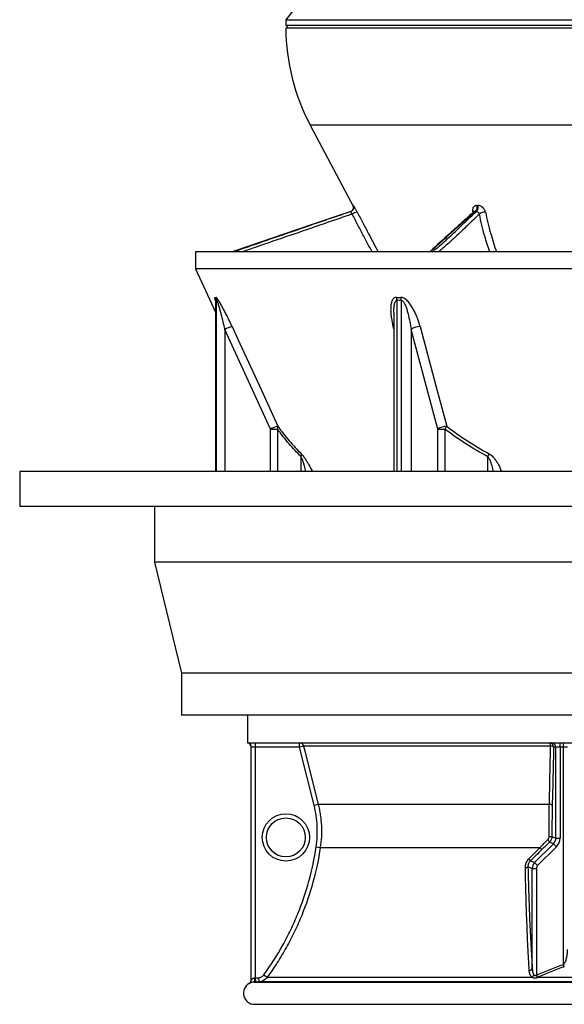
# Model space of a CAD drawing. Header units: millimetres. Extents: x 3853 to 8418, y 1533 to 10838.
# Tile 1 of 5: x 3853 to 5812, y 1533 to 5073. Entities that reach past the tile are written whole.
import ezdxf

# ---------------------------------------------------------------- set-up
doc = ezdxf.new("R2010")
doc.units = ezdxf.units.MM
doc.header["$LTSCALE"] = 5

msp = doc.modelspace()

# ---------------------------------------------------------------- linework, layer by layer
at = {"color": 7, "linetype": 'Continuous', "lineweight": 25}
for p, q in [((4865.3, 5142.9), (4810.3, 5072.9)), ((4810.3, 5072.9), (4810.3, 5052.9)), ((4810.3, 5072.9), (7429.7, 5072.9)), ((4810.3, 5052.9), (4820.3, 5042.9)), ((4810.3, 5052.9), (7460.3, 5052.9)), ((5848.5, 5042.9), (4810.3, 5042.9)), ((4898, 4693.6), (5054, 4400.3)), ((5052.5, 4405), (5052.7, 4405)), ((5497.1, 4405), (5500.9, 4405)), ((5044.2, 4383.8), (5044, 4383.8)), ((5489, 4383), (5488.7, 4382.6)), ((5496, 4383.8), (5492.1, 4383.8)), ((4485.3, 4237.9), (4485.3, 4176.7)), ((5778.1, 4237.9), (4485.3, 4237.9)), ((7785.3, 4237.9), (5778.1, 4237.9)), ((4485.3, 4176.7), (4557.5, 4021.9)), ((5778.1, 4176.7), (4485.3, 4176.7)), ((7785.3, 4176.7), (5778.1, 4176.7)), ((4557.5, 4062.3), (4557.5, 3448)), ((5198.7, 4019.9), (5198.7, 3448)), ((4755, 3600.8), (4590.3, 3959.2)), ((5356.5, 3600.8), (5260.6, 3959.2)), ((4755, 3600.8), (4780.4, 3600.8)), ((5356.5, 3600.8), (5382.4, 3600.8)), ((3852.8, 3448), (3852.8, 3323)), ((6135.3, 3448), (3852.8, 3448)), ((6135.3, 3323), (3852.8, 3323)), ((4337.8, 3323), (4337.8, 3123)), ((4337.8, 3123), (4435.3, 2723)), ((6135.3, 3123), (4337.8, 3123)), ((4435.3, 2723), (4435.3, 2573)), ((6135.3, 2723), (4435.3, 2723)), ((6135.3, 2573), (4435.3, 2573)), ((4672.8, 2573), (4672.8, 2473)), ((4672.8, 2473), (4673, 2473)), ((4673, 2473), (4673.3, 2473)), ((4673.2, 2473.1), (4673.1, 2473.1)), ((4673.3, 2473), (7597.3, 2473)), ((4685.3, 1620.6), (4685.3, 2458.3)), ((4700.3, 2458), (4686.8, 2458)), ((4700.3, 2473), (4700.3, 2458)), ((4859.7, 2458), (4700.3, 2458)), ((4700.3, 2458), (4700.3, 1628.2)), ((4859.7, 2458), (4859.7, 2473)), ((4874.3, 2461.7), (4859.7, 2458)), ((4912, 2248.6), (4859.7, 2458)), ((5762.8, 2461.7), (4874.3, 2461.7)), ((5781.6, 2458), (5773.5, 2458)), ((5796.5, 2458), (5781.6, 2458)), ((5781.6, 2130.9), (5781.6, 2458)), ((5796.5, 2458), (5796.5, 2473)), ((5809, 2458), (5796.5, 2458)), ((5796.5, 2458), (5796.5, 2130.9)), ((5809, 2458), (5809, 2473)), ((5824, 2458), (5809, 2458)), ((5809, 1676.5), (5809, 2458)), ((4912, 2248.6), (4926.5, 2252.2)), ((4926.5, 2252.2), (5758.1, 2252.2)), ((5767.5, 2136.8), (5781.6, 2130.9)), ((5781.6, 2130.9), (5796.5, 2130.9)), ((4919.2, 2098.7), (4934.1, 2096.4)), ((4934.1, 2096.4), (5724.8, 2096.4)), ((5705.3, 2042.3), (5772.8, 2109.8)), ((5783.4, 2099.2), (5715.9, 2031.7)), ((5772.8, 2109.8), (5758.7, 2115.7)), ((5772.8, 2109.8), (5783.4, 2099.2)), ((5696.6, 2021.2), (5681.2, 2027.5)), ((5689.9, 2048.7), (5705.3, 2042.3)), ((5696.6, 1662.1), (5696.6, 2021.2)), ((5696.6, 2021.2), (5711.5, 2021.2)), ((5705.3, 2042.3), (5715.9, 2031.7)), ((5711.5, 2021.2), (5711.5, 1638.6)), ((5812, 1668.2), (5809, 1676.5)), ((4700.3, 1628.2), (4712.4, 1628.8)), ((4712.4, 1628.8), (4713.2, 1613.9)), ((4731.3, 1639.1), (4743.4, 1630.3)), ((4743.4, 1630.3), (5696.8, 1630.3)), ((5715.1, 1629.5), (5711.5, 1638.6)), ((5716.4, 1630.3), (5712.8, 1639.1)), ((5716.4, 1630.3), (6554.1, 1630.3)), ((4696.7, 1613), (7573.8, 1613)), ((4700.3, 1628.2), (4701, 1613.2)), ((4713.2, 1613.9), (4701, 1613.2)), ((7557.4, 1613.9), (4713.2, 1613.9)), ((4697.8, 1533), (7572.8, 1533))]:
    msp.add_line(p, q, dxfattribs=at)
at = {"color": 8, "linetype": 'Continuous', "lineweight": 25}
for p, q in [((5867.5, 4693.6), (4898, 4693.6)), ((5483.6, 4379.3), (5482.4, 4384.7)), ((4557.8, 4064), (4557.8, 3448)), ((4561.3, 3448), (4561.3, 4064)), ((5209.4, 4064), (5209.4, 3448)), ((5225.7, 3448), (5225.7, 4064)), ((5198.7, 3961.3), (5196.4, 3969.7)), ((5196.4, 3969.7), (5198.7, 3969.6)), ((4590.3, 3959.2), (4590.3, 3448)), ((5260.6, 3959.2), (5260.6, 3448)), ((4755, 3448), (4755, 3600.8)), ((4780.4, 3600.8), (4780.4, 3448)), ((5356.5, 3448), (5356.5, 3600.8)), ((5382.4, 3600.8), (5382.4, 3448)), ((4865.4, 3448), (4865.4, 3501.8)), ((5536.9, 3448), (5536.9, 3501.8)), ((4677.8, 1607.6), (4677.8, 1607.7))]:
    msp.add_line(p, q, dxfattribs=at)
at = {"color": 7, "linetype": 'Continuous', "lineweight": 25, "flags": 128}
for points in [[(4616.8, 3969.7), (4637.6, 3924.4), (4720.9, 3743.2), (4781.4, 3611.4)], [(5293.3, 3969.7), (5305.4, 3924.4), (5353.9, 3743.2), (5389.1, 3611.4)], [(4874.3, 2461.7), (4878.7, 2443.9), (4907.8, 2327.5), (4926.5, 2252.2)], [(5762.8, 2461.7), (5762.6, 2464), (5762.2, 2466.2), (5761.8, 2468.2), (5761.2, 2469.9), (5760.6, 2471.2), (5759.9, 2472.2), (5759.2, 2472.8), (5758.5, 2473)]]:
    msp.add_lwpolyline(points, dxfattribs=at)
at = {"color": 7, "linetype": 'Continuous', "lineweight": 25}
for radius in [85, 70]:
    msp.add_circle((4810.3, 2133), radius, dxfattribs=at)
for centre, radius, start, end in [((5560.3, 5045.7), 750, 180.2137, 208), ((5039.5, 4398), 15, 288.5569, 27.9884), ((5479.1, 4398), 19.4, 312.4218, 21.1386), ((5482.8, 4398), 19.4, 312.6602, 21.0524), ((5039.3, 4398), 15, 288.5213, 324.177), ((5072.5, 4340.8), 40.4, 97.8394, 125.23), ((5524.4, 4355.9), 25.2, 81.417, 134.7246), ((4532.6, 4064.1), 25.3, 359.8495, 24.536), ((4536, 4064), 25.4, 0.1234, 24.7633), ((5168.4, 4064.6), 41, 359.1843, 14.0912), ((5184.4, 4063.7), 41.3, 0.4437, 15.2699), ((4657.8, 3828.3), 147.3, 106.1885, 117.3022), ((5294.6, 3909.8), 60, 91.2099, 124.5416), ((4822.9, 3469.2), 148.2, 106.2426, 117.2807), ((4764.4, 3607.7), 17.4, 336.6502, 12.0965), ((5390.5, 3551.4), 60, 91.2931, 124.5466), ((5293.9, 3665.1), 109.3, 324.009, 330.5917), ((4844.9, 3507.9), 21.4, 343.6873, 12.2331), ((5441.7, 3549.8), 106.6, 333.2497, 339.4536), ((4670.3, 2458.3), 15, 359.9601, 79.5936), ((4672.5, 2458.8), 14.3, 357.1502, 86.8337), ((4670.3, 2458.3), 15, 0, 37.6269), ((4859.7, 2458.1), 15, 13.9666, 89.9818), ((5758.5, 2458.1), 15, 359.891, 89.8906), ((5763.7, 2446.9), 14.8, 48.7755, 93.5863), ((5766.6, 2458.1), 15, 359.891, 89.8906), ((5758.9, 2237.9), 14.4, 48.2247, 93.326), ((5740.4, 2110.9), 18.9, 14.5443, 48.63), ((5758.5, 2190.6), 54.6, 268.6935, 279.4609), ((5711.3, 2081.6), 20.1, 18.9365, 47.7997), ((5672.1, 2042.7), 18.8, 18.7652, 47.4094), ((5672.5, 2037.8), 13.5, 267.5801, 310.5401), ((5684.8, 1666.1), 12.4, 274.1514, 341.5987), ((5677.7, 1648.2), 26.1, 316.8635, 339.7294), ((4697.8, 1573), 40, 119.9758, 270), ((4670.3, 1620.7), 15, 299.9648, 0.0024), ((4670.3, 1620.6), 15, 336.1199, 359.9999), ((4670.9, 1622.9), 27.7, 338.948, 10.4828)]:
    msp.add_arc(centre, radius, start, end, dxfattribs=at)
at = {"color": 8, "linetype": 'Continuous', "lineweight": 25}
for centre, radius, start, end in [((5039.2, 4398), 15, 324.1764, 27.9774), ((5481.5, 4374.7), 10.1, 49.9379, 84.788), ((4670.3, 2458.3), 15, 37.6269, 79.5802), ((4670.3, 1620.6), 15, 300.2505, 336.1197)]:
    msp.add_arc(centre, radius, start, end, dxfattribs=at)
at = {"color": 7, "linetype": 'Continuous', "lineweight": 25}
for centre, major_axis, ratio, start_param, end_param in [((5751.3, 2131.1), (28, -11.6), 0.991142, 5.892062, 6.674309), ((5751.3, 2131.1), (-41.8, 17.3), 0.995546, 2.750469, 3.532716), ((5726.6, 2021.1), (27.7, -11.5), 0.99999, 2.750469, 3.532716), ((5726.6, 2021.1), (13.9, -5.8), 0.995546, 2.750469, 3.532716)]:
    msp.add_ellipse(centre, major_axis=major_axis, ratio=ratio, start_param=start_param, end_param=end_param, dxfattribs=at)
for points, knots in [([(5053.5, 4402.4), (5053.5, 4402.4), (5053.4, 4402.5), (5053.6, 4402.2), (5053.9, 4401.2), (5054.2, 4399.2), (5054.3, 4396.1), (5053.4, 4392.5), (5052.1, 4390.3), (5051.4, 4389.2)], [0, 0, 0, 0, 0.0383047, 0.1493462, 0.2347407, 0.3468564, 0.5520038, 0.7778995, 1, 1, 1, 1]), ([(5067, 4380.9), (5066.2, 4382.4), (5065.4, 4383.9), (5063.8, 4386.9), (5062.9, 4388.5), (5061.3, 4391.4), (5060.5, 4392.8), (5059.4, 4394.8), (5059, 4395.4), (5058.3, 4396.7), (5057.6, 4397.9), (5056.9, 4399), (5056.3, 4400), (5056, 4400.5), (5055.1, 4401.8), (5054.6, 4402.6), (5053.8, 4403.8), (5053.5, 4404.3), (5053, 4404.9), (5052.8, 4405), (5052.7, 4405)], [0, 0, 0, 0, 0.125, 0.125, 0.25, 0.25, 0.375, 0.375, 0.4375, 0.4375, 0.5, 0.5625, 0.5625, 0.625, 0.625, 0.75, 0.75, 0.875, 0.875, 1, 1, 1, 1]), ([(5497.1, 4405), (5495.8, 4405), (5494.6, 4404.9), (5492.2, 4404.4), (5491.1, 4404), (5489.1, 4403), (5488.1, 4402.4), (5486.4, 4400.9), (5485.6, 4400.1), (5484.3, 4398.3), (5483.7, 4397.2), (5482.8, 4395.1), (5482.5, 4393.9), (5482.1, 4391.4), (5482, 4390.2), (5482, 4387.5), (5482.2, 4386.2), (5482.4, 4384.7)], [0, 0, 0, 0, 0.125, 0.125, 0.25, 0.25, 0.375, 0.375, 0.5, 0.5, 0.625, 0.625, 0.75, 0.75, 0.875, 0.875, 1, 1, 1, 1]), ([(5528.2, 4380.9), (5527.9, 4382.4), (5527.5, 4383.9), (5526.3, 4386.9), (5525.6, 4388.5), (5523.8, 4391.4), (5522.9, 4392.8), (5521.2, 4394.8), (5520.6, 4395.4), (5519.4, 4396.7), (5518.2, 4397.9), (5516.8, 4399), (5515.5, 4400), (5514.8, 4400.5), (5512.6, 4401.8), (5511.2, 4402.6), (5508.2, 4403.8), (5506.7, 4404.3), (5503.8, 4404.9), (5502.3, 4405), (5500.9, 4405)], [0, 0, 0, 0, 0.125, 0.125, 0.25, 0.25, 0.375, 0.375, 0.4375, 0.4375, 0.5, 0.5625, 0.5625, 0.625, 0.625, 0.75, 0.75, 0.875, 0.875, 1, 1, 1, 1]), ([(5044, 4383.8), (4996.4, 4367.6), (4873.6, 4325.9), (4733.1, 4277.6), (4638.6, 4245.1), (4618.9, 4238.3), (4617.8, 4237.9)], [0, 0, 0, 0, 0.3337037, 0.8603362, 0.9920028, 1, 1, 1, 1]), ([(5044.2, 4383.8), (5044.1, 4383.7), (5043.9, 4383.6), (5043.7, 4383.2), (5043.7, 4383), (5043.7, 4382.4), (5043.7, 4382.1), (5043.9, 4381.3), (5044.1, 4380.9), (5044.6, 4379.9), (5044.9, 4379.4), (5045.6, 4378.3), (5046, 4377.7), (5046.8, 4376.6), (5047.3, 4376), (5048.2, 4374.9), (5048.7, 4374.4), (5049.2, 4373.8)], [0, 0, 0, 0, 0.125, 0.125, 0.25, 0.25, 0.375, 0.375, 0.5, 0.5, 0.625, 0.625, 0.75, 0.75, 0.875, 0.875, 1, 1, 1, 1]), ([(5488.1, 4383.2), (5484.5, 4380.1), (5468.1, 4365.9), (5440.3, 4340.9), (5398.2, 4302.3), (5362, 4269.8), (5336.2, 4245.9), (5329.4, 4239.4), (5327.8, 4237.9)], [0, 0, 0, 0, 0.064914, 0.294456, 0.515488, 0.864271, 0.969061, 1, 1, 1, 1]), ([(5489.1, 4383.2), (5489.1, 4383.3), (5489.1, 4383.3), (5489, 4383.2), (5488.9, 4383.1)], [0, 0, 0, 0, 0.405111, 1, 1, 1, 1]), ([(5496, 4383.8), (5496.4, 4383.7), (5496.9, 4383.6), (5497.8, 4383.2), (5498.3, 4383), (5499.4, 4382.4), (5499.9, 4382.1), (5501, 4381.3), (5501.6, 4380.9), (5502.7, 4379.9), (5503.2, 4379.4), (5504.1, 4378.3), (5504.6, 4377.7), (5505.4, 4376.6), (5505.7, 4376), (5506.3, 4374.9), (5506.5, 4374.4), (5506.7, 4373.8)], [0, 0, 0, 0, 0.125, 0.125, 0.25, 0.25, 0.375, 0.375, 0.5, 0.5, 0.625, 0.625, 0.75, 0.75, 0.875, 0.875, 1, 1, 1, 1]), ([(4616.8, 3969.7), (4614.4, 3974.9), (4612, 3980), (4607.2, 3990.2), (4604.8, 3995.2), (4599.9, 4005.3), (4597.4, 4010.3), (4592.3, 4020.2), (4589.8, 4025.2), (4585.9, 4032.5), (4584.6, 4034.9), (4582, 4039.8), (4580.7, 4042.1), (4576.9, 4049.1), (4574.3, 4053.7), (4570.4, 4060.1), (4569.1, 4062.2), (4566.6, 4066), (4565.4, 4067.8), (4563.1, 4070.9), (4562.1, 4072.3), (4560.7, 4073.7), (4560.3, 4074), (4559.5, 4074.5), (4559.2, 4074.6), (4559, 4074.6)], [0, 0, 0, 0, 0.125, 0.125, 0.25, 0.25, 0.375, 0.375, 0.5, 0.5, 0.5625, 0.5625, 0.625, 0.625, 0.75, 0.75, 0.8125, 0.8125, 0.875, 0.875, 0.9375, 0.9375, 0.96875, 0.96875, 1, 1, 1, 1]), ([(5208.1, 4074.6), (5206.9, 4074.6), (5205.8, 4074.5), (5203.6, 4074), (5202.6, 4073.6), (5200.7, 4072.7), (5199.8, 4072.1), (5198.2, 4070.8), (5197.4, 4070.1), (5195.3, 4067.7), (5194.1, 4066), (5192.7, 4063.1), (5192.2, 4062.1), (5191.4, 4060), (5191, 4059), (5189.3, 4053.6), (5188.5, 4049.1), (5187.7, 4042.1), (5187.5, 4039.7), (5187.3, 4034.9), (5187.3, 4032.5), (5187.3, 4025.1), (5187.6, 4020.2), (5188.5, 4010.2), (5189.1, 4005.2), (5191.5, 3990.1), (5193.7, 3980), (5196.4, 3969.7)], [0, 0, 0, 0, 0.03125, 0.03125, 0.0625, 0.0625, 0.09375, 0.09375, 0.125, 0.125, 0.1875, 0.1875, 0.21875, 0.21875, 0.25, 0.25, 0.375, 0.375, 0.4375, 0.4375, 0.5, 0.5, 0.625, 0.625, 0.75, 0.75, 1, 1, 1, 1]), ([(5293.3, 3969.7), (5291.9, 3974.9), (5290.4, 3980), (5287.1, 3990.2), (5285.4, 3995.2), (5281.5, 4005.3), (5279.4, 4010.3), (5274.9, 4020.2), (5272.5, 4025.2), (5268.5, 4032.5), (5267.1, 4034.9), (5264.3, 4039.8), (5262.8, 4042.1), (5258.1, 4049.1), (5254.8, 4053.7), (5249.2, 4060.1), (5247.2, 4062.2), (5243.1, 4066), (5240.9, 4067.8), (5236.4, 4070.9), (5234, 4072.3), (5230.3, 4073.7), (5229.1, 4074), (5226.7, 4074.5), (5225.5, 4074.6), (5224.3, 4074.6)], [0, 0, 0, 0, 0.125, 0.125, 0.25, 0.25, 0.375, 0.375, 0.5, 0.5, 0.5625, 0.5625, 0.625, 0.625, 0.75, 0.75, 0.8125, 0.8125, 0.875, 0.875, 0.9375, 0.9375, 0.96875, 0.96875, 1, 1, 1, 1]), ([(4557.3, 4064.6), (4557.3, 4064.6), (4557.3, 4064.7), (4557.4, 4063.9), (4557.5, 4063.1), (4557.4, 4062.5), (4557.4, 4062.3)], [0, 0, 0, 0, 0.2267489, 0.6571091, 0.8716265, 1, 1, 1, 1]), ([(4561.3, 4064), (4561.4, 4064), (4561.5, 4064), (4561.8, 4063.6), (4562, 4063.4), (4562.3, 4062.8), (4562.5, 4062.5), (4562.8, 4061.7), (4563, 4061.3), (4563.5, 4060), (4563.9, 4059.1), (4564.6, 4057.2), (4564.9, 4056.2), (4565.9, 4053.1), (4566.6, 4050.9), (4568, 4046.6), (4568.6, 4044.4), (4570.5, 4037.7), (4571.8, 4033.2), (4574.3, 4024.1), (4575.5, 4019.5), (4579.1, 4005.7), (4581.4, 3996.4), (4585.9, 3977.8), (4588.1, 3968.5), (4590.3, 3959.2)], [0, 0, 0, 0, 0.015625, 0.015625, 0.03125, 0.03125, 0.046875, 0.046875, 0.0625, 0.0625, 0.09375, 0.09375, 0.125, 0.125, 0.1875, 0.1875, 0.25, 0.25, 0.375, 0.375, 0.5, 0.5, 0.75, 0.75, 1, 1, 1, 1]), ([(5225.7, 4064), (5226.2, 4064), (5226.7, 4064), (5227.7, 4063.6), (5228.2, 4063.4), (5229.2, 4062.8), (5229.6, 4062.5), (5230.5, 4061.7), (5230.9, 4061.3), (5232.1, 4060), (5232.8, 4059.1), (5234.2, 4057.2), (5234.8, 4056.2), (5236.6, 4053.1), (5237.7, 4050.9), (5239.7, 4046.6), (5240.6, 4044.4), (5243.2, 4037.7), (5244.7, 4033.2), (5247.5, 4024.1), (5248.8, 4019.5), (5252.3, 4005.7), (5254.3, 3996.4), (5257.8, 3977.8), (5259.3, 3968.5), (5260.6, 3959.2)], [0, 0, 0, 0, 0.015625, 0.015625, 0.03125, 0.03125, 0.046875, 0.046875, 0.0625, 0.0625, 0.09375, 0.09375, 0.125, 0.125, 0.1875, 0.1875, 0.25, 0.25, 0.375, 0.375, 0.5, 0.5, 0.75, 0.75, 1, 1, 1, 1]), ([(4781.4, 3611.4), (4794.8, 3593), (4808.5, 3575.3), (4836.6, 3542.2), (4851, 3526.6), (4865.8, 3512.4)], [0, 0, 0, 0, 0.5, 0.5, 1, 1, 1, 1]), ([(5389.1, 3611.4), (5413.3, 3593), (5438.1, 3575.3), (5488.8, 3542.2), (5514.8, 3526.6), (5541.5, 3512.4)], [0, 0, 0, 0, 0.5, 0.5, 1, 1, 1, 1]), ([(4865.4, 3501.8), (4850.5, 3516.1), (4836, 3531.6), (4807.7, 3564.7), (4793.9, 3582.3), (4780.4, 3600.8)], [0, 0, 0, 0, 0.5, 0.5, 1, 1, 1, 1]), ([(5536.9, 3501.8), (5509.8, 3516.1), (5483.4, 3531.6), (5432, 3564.7), (5406.9, 3582.3), (5382.4, 3600.8)], [0, 0, 0, 0, 0.5, 0.5, 1, 1, 1, 1]), ([(4686.8, 2458), (4686.3, 2458), (4685.9, 2458.1), (4685.4, 2458.3), (4685.3, 2458.3), (4685.3, 2458.3)], [0, 0, 0, 0, 0.5, 0.5, 1, 1, 1, 1]), ([(4919.2, 2098.7), (4923, 2123.9), (4924.2, 2149), (4921.8, 2199), (4918.2, 2223.8), (4912, 2248.6)], [0, 0, 0, 0, 0.5, 0.5, 1, 1, 1, 1]), ([(4926.5, 2252.2), (4928.1, 2245.8), (4929.6, 2239.4), (4932.1, 2226.5), (4933.2, 2220), (4936.1, 2200.5), (4937.4, 2187.5), (4939.2, 2148.5), (4937.9, 2122.5), (4934.1, 2096.4)], [0, 0, 0, 0, 0.125, 0.125, 0.25, 0.25, 0.5, 0.5, 1, 1, 1, 1]), ([(5757.3, 2136), (5757.2, 2145.8), (5757.2, 2155.6), (5757.3, 2175.2), (5757.3, 2185), (5757.5, 2214.1), (5757.8, 2233.3), (5758.1, 2252.2)], [0, 0, 0, 0, 0.25, 0.25, 0.5, 0.5, 1, 1, 1, 1]), ([(5768.5, 2248.6), (5768.1, 2230.3), (5767.8, 2211.8), (5767.4, 2174.5), (5767.4, 2155.7), (5767.5, 2136.8)], [0, 0, 0, 0, 0.5, 0.5, 1, 1, 1, 1]), ([(5752.9, 2125.1), (5753.6, 2125.8), (5754.2, 2126.6), (5755.3, 2128.3), (5755.8, 2129.2), (5756.5, 2131), (5756.8, 2132), (5757.2, 2134), (5757.3, 2135), (5757.3, 2136)], [0, 0, 0, 0, 0.25, 0.25, 0.5, 0.5, 0.75, 0.75, 1, 1, 1, 1]), ([(5767.5, 2136.8), (5767.5, 2134.8), (5767.3, 2132.8), (5766.5, 2129), (5765.9, 2127.1), (5764.4, 2123.5), (5763.5, 2121.8), (5761.3, 2118.5), (5760.1, 2117), (5758.7, 2115.7)], [0, 0, 0, 0, 0.25, 0.25, 0.5, 0.5, 0.75, 0.75, 1, 1, 1, 1]), ([(4731.3, 1639.1), (4756, 1673.2), (4778.6, 1708.5), (4804.1, 1754.5), (4809.1, 1763.7), (4818.8, 1782.4), (4823.4, 1791.8), (4837, 1820.1), (4845.4, 1839.1), (4869, 1896.9), (4882.4, 1936.1), (4904.4, 2016.2), (4913, 2057), (4919.2, 2098.7)], [0, 0, 0, 0, 0.25, 0.25, 0.3125, 0.3125, 0.375, 0.375, 0.5, 0.5, 0.75, 0.75, 1, 1, 1, 1]), ([(4934.1, 2096.4), (4927.8, 2054.2), (4919, 2012.9), (4896.7, 1931.6), (4883.1, 1891.8), (4859.2, 1833.2), (4850.7, 1813.9), (4836.9, 1785.2), (4832.2, 1775.7), (4822.4, 1756.8), (4817.4, 1747.4), (4801.8, 1719.4), (4790.9, 1701.1), (4768, 1665.2), (4756, 1647.6), (4743.4, 1630.3)], [0, 0, 0, 0, 0.25, 0.25, 0.5, 0.5, 0.625, 0.625, 0.6875, 0.6875, 0.75, 0.75, 0.875, 0.875, 1, 1, 1, 1]), ([(5684.8, 2056.5), (5691.8, 2063.5), (5698.8, 2070.5), (5705.8, 2077.5), (5712.1, 2083.8), (5718.4, 2090.1), (5724.8, 2096.4)], [0, 0, 0, 0, 0.006, 0.006, 0.006, 0.01142091, 0.01142091, 0.01142091, 0.01142091]), ([(5671.9, 2024.3), (5671.8, 2027.2), (5672.1, 2030.1), (5673.1, 2036), (5673.9, 2038.9), (5676.1, 2044.4), (5677.5, 2047.1), (5680.8, 2052.1), (5682.7, 2054.4), (5684.8, 2056.5)], [0, 0, 0, 0, 0.25, 0.25, 0.5, 0.5, 0.75, 0.75, 1, 1, 1, 1]), ([(5685.7, 1653.7), (5684, 1681.5), (5682.5, 1710), (5679.7, 1768.7), (5678.5, 1798.8), (5676.2, 1860.5), (5675.1, 1892.2), (5674, 1932.8), (5673.8, 1941), (5673.3, 1957.4), (5673.1, 1965.7), (5672.6, 1990.6), (5672.2, 2007.4), (5671.9, 2024.3)], [0, 0, 0, 0, 0.25, 0.25, 0.5, 0.5, 0.75, 0.75, 0.8125, 0.8125, 0.875, 0.875, 1, 1, 1, 1]), ([(5689.9, 2048.7), (5688.4, 2047.3), (5687.2, 2045.8), (5684.9, 2042.6), (5684, 2040.8), (5682.5, 2037.1), (5682, 2035.2), (5681.3, 2031.3), (5681.2, 2029.4), (5681.2, 2027.5)], [0, 0, 0, 0, 0.25, 0.25, 0.5, 0.5, 0.75, 0.75, 1, 1, 1, 1]), ([(5681.2, 2027.5), (5681.6, 2010.9), (5682, 1994.3), (5682.7, 1969.8), (5682.9, 1961.6), (5683.4, 1945.4), (5683.6, 1937.3), (5684.9, 1897.3), (5686, 1866.1), (5688.6, 1805.2), (5690, 1775.5), (5693.1, 1717.7), (5694.8, 1689.5), (5696.6, 1662.1)], [0, 0, 0, 0, 0.125, 0.125, 0.1875, 0.1875, 0.25, 0.25, 0.5, 0.5, 0.75, 0.75, 1, 1, 1, 1]), ([(5809, 1676.5), (5810, 1677.2), (5810.9, 1678.1), (5812.4, 1680), (5813.1, 1681), (5815, 1684.2), (5816, 1686.4), (5817.7, 1690.8), (5818.5, 1693.1), (5819.8, 1697.7), (5820.3, 1700), (5821.8, 1707), (5822.5, 1711.7), (5823.5, 1721.2), (5823.8, 1725.9), (5824, 1730.6)], [0, 0, 0, 0, 0.0625, 0.0625, 0.125, 0.125, 0.25, 0.25, 0.375, 0.375, 0.5, 0.5, 0.75, 0.75, 1, 1, 1, 1]), ([(4712.4, 1628.8), (4714.2, 1628.9), (4716.1, 1629.2), (4719.7, 1630.3), (4721.4, 1631), (4724.6, 1632.7), (4726.2, 1633.8), (4729, 1636.2), (4730.2, 1637.6), (4731.3, 1639.1)], [0, 0, 0, 0, 0.25, 0.25, 0.5, 0.5, 0.75, 0.75, 1, 1, 1, 1]), ([(4743.4, 1630.3), (4741.7, 1627.9), (4739.7, 1625.7), (4735.3, 1621.8), (4732.8, 1620.1), (4727.6, 1617.2), (4724.8, 1616.1), (4719.1, 1614.5), (4716.2, 1614), (4713.2, 1613.9)], [0, 0, 0, 0, 0.25, 0.25, 0.5, 0.5, 0.75, 0.75, 1, 1, 1, 1]), ([(5696.8, 1630.3), (5695.8, 1630.9), (5694.9, 1631.6), (5693.2, 1633.2), (5692.4, 1634), (5690.4, 1636.7), (5689.3, 1638.6), (5687.6, 1642.7), (5687, 1644.8), (5686.1, 1649.1), (5685.8, 1651.4), (5685.7, 1653.7)], [0, 0, 0, 0, 0.125, 0.125, 0.25, 0.25, 0.5, 0.5, 0.75, 0.75, 1, 1, 1, 1]), ([(5696.6, 1662.1), (5696.7, 1658), (5697.1, 1654), (5698.2, 1648.1), (5698.7, 1646.1), (5699.8, 1643.4), (5700.2, 1642.4), (5701.1, 1640.7), (5701.6, 1639.9), (5702.2, 1639.1)], [0, 0, 0, 0, 0.5, 0.5, 0.75, 0.75, 0.875, 0.875, 1, 1, 1, 1]), ([(5715.1, 1629.5), (5714.3, 1629), (5713.5, 1628.6), (5711.9, 1627.9), (5711, 1627.6), (5709.3, 1627.1), (5708.4, 1627), (5706.7, 1626.8), (5705.8, 1626.7), (5704.1, 1626.8), (5703.3, 1626.9), (5701.8, 1627.3), (5701, 1627.5), (5699.6, 1628.1), (5699, 1628.5), (5697.8, 1629.3), (5697.3, 1629.8), (5696.8, 1630.3)], [0, 0, 0, 0, 0.125, 0.125, 0.25, 0.25, 0.375, 0.375, 0.5, 0.5, 0.625, 0.625, 0.75, 0.75, 0.875, 0.875, 1, 1, 1, 1]), ([(5702.2, 1639.1), (5702.8, 1638.5), (5703.4, 1638), (5704.8, 1637.2), (5705.7, 1637), (5707.4, 1636.9), (5708.3, 1637), (5710, 1637.6), (5710.8, 1638), (5711.5, 1638.6)], [0, 0, 0, 0, 0.25, 0.25, 0.5, 0.5, 0.75, 0.75, 1, 1, 1, 1]), ([(4685.3, 1620.6), (4685.3, 1620.5), (4685.4, 1620.6), (4685.7, 1621), (4686, 1621.3), (4686.6, 1621.9), (4687, 1622.3), (4687.9, 1623.1), (4688.4, 1623.5), (4689.5, 1624.4), (4690.1, 1624.8), (4691.4, 1625.7), (4692.2, 1626.1), (4693.7, 1626.8), (4694.5, 1627.2), (4696.2, 1627.7), (4697.1, 1627.9), (4698.1, 1628)], [0, 0, 0, 0, 0.125, 0.125, 0.25, 0.25, 0.375, 0.375, 0.5, 0.5, 0.625, 0.625, 0.75, 0.75, 0.875, 0.875, 1, 1, 1, 1]), ([(4696.7, 1613), (4695.7, 1612.9), (4694.6, 1612.9), (4693.8, 1612.7), (4693.8, 1612.7)], [0, 0, 0, 0, 0.952104, 1, 1, 1, 1])]:
    msp.add_open_spline(points, degree=3, knots=knots, dxfattribs=at)
at = {"color": 8, "linetype": 'Continuous', "lineweight": 25}
for points, knots in [([(5052.5, 4405), (5052.5, 4405), (5052.4, 4404.9), (5052.7, 4404), (5053.7, 4401.8), (5054, 4401.2)], [0, 0, 0, 0, 0.1496163, 0.7723956, 1, 1, 1, 1]), ([(4618.7, 4237.9), (4639.8, 4245.1), (4701.6, 4266.3), (4803.1, 4301.3), (4902.9, 4335.6), (4982.8, 4362.9), (5023.3, 4376.6), (5043.8, 4383.6), (5044.2, 4383.8)], [0, 0, 0, 0, 0.147184, 0.43046, 0.713708, 0.855336, 0.996958, 1, 1, 1, 1]), ([(5049.2, 4373.8), (5029.1, 4367.1), (4989, 4353.6), (4909.2, 4325.9), (4809.2, 4291.8), (4716.9, 4260), (4664.3, 4242), (4652.4, 4237.9)], [0, 0, 0, 0, 0.151763, 0.303535, 0.607074, 0.911193, 1, 1, 1, 1]), ([(5120.7, 4237.9), (5110.6, 4256.9), (5093.4, 4289), (5069.4, 4334.3), (5055.9, 4360.6), (5049.2, 4373.8)], [0, 0, 0, 0, 0.419292, 0.709356, 1, 1, 1, 1]), ([(5067, 4380.9), (5073.7, 4368), (5087.2, 4342.3), (5112.4, 4294.5), (5130.9, 4259.7), (5142.5, 4237.9)], [0, 0, 0, 0, 0.270598, 0.541881, 1, 1, 1, 1]), ([(5492.1, 4383.8), (5473.6, 4367.6), (5425.8, 4325.9), (5373.7, 4277.6), (5338.2, 4245.1), (5331.1, 4238.3), (5330.7, 4237.9)], [0, 0, 0, 0, 0.3337037, 0.8603362, 0.9920028, 1, 1, 1, 1]), ([(5337, 4237.9), (5345.7, 4245.1), (5370.9, 4266.3), (5409.6, 4301.3), (5445, 4335.6), (5473.7, 4362.9), (5488.1, 4376.6), (5495.8, 4383.6), (5496, 4383.8)], [0, 0, 0, 0, 0.147184, 0.43046, 0.7137083, 0.8553359, 0.9969584, 1, 1, 1, 1]), ([(5506.7, 4373.8), (5499.4, 4367.1), (5484.7, 4353.6), (5456.2, 4325.9), (5420.6, 4291.8), (5385.5, 4260), (5364.1, 4242), (5359.2, 4237.9)], [0, 0, 0, 0, 0.151763, 0.303535, 0.607074, 0.911193, 1, 1, 1, 1]), ([(5492.1, 4383.8), (5491.9, 4383.8), (5490.9, 4383.9), (5489.7, 4383.8), (5489.1, 4383.1), (5489, 4383)], [0, 0, 0, 0, 0.144488, 0.76548, 1, 1, 1, 1]), ([(5543.7, 4237.9), (5537.5, 4256.9), (5527.1, 4289), (5514.9, 4334.3), (5509.4, 4360.6), (5506.7, 4373.8)], [0, 0, 0, 0, 0.419298, 0.709359, 1, 1, 1, 1]), ([(5528.2, 4380.9), (5531, 4368), (5536.5, 4342.3), (5549.3, 4294.5), (5560.6, 4259.7), (5567.7, 4237.9)], [0, 0, 0, 0, 0.270595, 0.541875, 1, 1, 1, 1]), ([(4557.5, 4062.3), (4557.1, 4063.5), (4556, 4066.6), (4555, 4070.8), (4554.6, 4074.1), (4555.3, 4074.4), (4555.6, 4074.6)], [0, 0, 0, 0, 0.17144, 0.479028, 0.768595, 1, 1, 1, 1]), ([(4557.5, 4062.3), (4557.5, 4062.7), (4557.4, 4063.5), (4557.6, 4064), (4557.8, 4064), (4557.8, 4064)], [0, 0, 0, 0, 0.294779, 0.754756, 1, 1, 1, 1]), ([(5198.7, 4020.3), (5198.7, 4020.5), (5198.5, 4025.5), (5199.1, 4035.2), (5200.4, 4048.5), (5202.8, 4058.3), (5206.1, 4063), (5208.1, 4064), (5209, 4064), (5209.4, 4064)], [0, 0, 0, 0, 0.011466, 0.299595, 0.589971, 0.839495, 0.934565, 0.977245, 1, 1, 1, 1]), ([(4865.8, 3512.4), (4867.2, 3510.9), (4870.1, 3507.9), (4875.5, 3500.6), (4881.8, 3491.2), (4891.5, 3474.9), (4899.6, 3460.4), (4904.7, 3449.7), (4905.5, 3448)], [0, 0, 0, 0, 0.105463, 0.211439, 0.385121, 0.559285, 0.933501, 1, 1, 1, 1]), ([(5541.5, 3512.4), (5543.9, 3510.9), (5548.8, 3507.9), (5556.3, 3500.6), (5564, 3491.2), (5574.1, 3474.9), (5581.5, 3460.4), (5584.9, 3449.7), (5585.4, 3448)], [0, 0, 0, 0, 0.105463, 0.211439, 0.385121, 0.559285, 0.933501, 1, 1, 1, 1]), ([(4882.6, 3448), (4880.8, 3455), (4877.9, 3465.8), (4873.6, 3480.2), (4870.5, 3489.6), (4867.8, 3496.9), (4866.2, 3500.2), (4865.4, 3501.8)], [0, 0, 0, 0, 0.3695113, 0.5757811, 0.7835127, 0.8905188, 1, 1, 1, 1]), ([(5556.9, 3448), (5555.4, 3455), (5553, 3465.8), (5548.4, 3480.2), (5544.6, 3489.6), (5540.8, 3496.9), (5538.2, 3500.2), (5536.9, 3501.8)], [0, 0, 0, 0, 0.369511, 0.575781, 0.783513, 0.890519, 1, 1, 1, 1]), ([(4693.8, 1612.7), (4691.4, 1612.3), (4689, 1611.9), (4685, 1610.7), (4681.6, 1609.4), (4678.5, 1607.9), (4678, 1607.7), (4677.8, 1607.6)], [0, 0, 0, 0, 0.226238, 0.23778, 0.48747, 0.737368, 1, 1, 1, 1])]:
    msp.add_open_spline(points, degree=3, knots=knots, dxfattribs=at)
at = {"color": 7, "linetype": 'Continuous', "lineweight": 25}
for points in [[(4555.6, 4074.6), (4556.7, 4074.5), (4557.8, 4074.5), (4559, 4074.6)], [(5208.1, 4074.6), (5213.5, 4074.5), (5218.9, 4074.5), (5224.3, 4074.6)], [(4561.3, 4064), (4560.2, 4063.9), (4559, 4063.9), (4557.8, 4064)], [(5225.7, 4064), (5220.3, 4063.9), (5214.8, 4063.9), (5209.4, 4064)], [(5758.1, 2252.2), (5759.7, 2322), (5761.2, 2391.8), (5762.8, 2461.7)], [(5773.5, 2458), (5771.8, 2388.2), (5770.2, 2318.4), (5768.5, 2248.6)], [(5724.8, 2096.4), (5734.1, 2106), (5743.5, 2115.6), (5752.9, 2125.1)], [(5758.7, 2115.7), (5749.2, 2106.5), (5739.7, 2097.3), (5730.3, 2088.1)], [(5730.3, 2088.1), (5716.8, 2075), (5703.3, 2061.8), (5689.9, 2048.7)], [(5712.8, 1639.1), (5744.6, 1652.3), (5776.6, 1664.9), (5809, 1676.5)], [(5812, 1668.2), (5779.8, 1656.4), (5748, 1643.7), (5716.4, 1630.3)], [(5711.5, 1638.6), (5711.9, 1638.8), (5712.4, 1638.9), (5712.8, 1639.1)], [(5716.4, 1630.3), (5716, 1630), (5715.5, 1629.8), (5715.1, 1629.5)], [(4701, 1613.2), (4699.6, 1613.1), (4698.1, 1613.1), (4696.7, 1613)], [(4698.1, 1628), (4698.8, 1628), (4699.5, 1628.1), (4700.3, 1628.2)]]:
    msp.add_open_spline(points, degree=3, dxfattribs=at)

doc.saveas('drawing.dxf')
